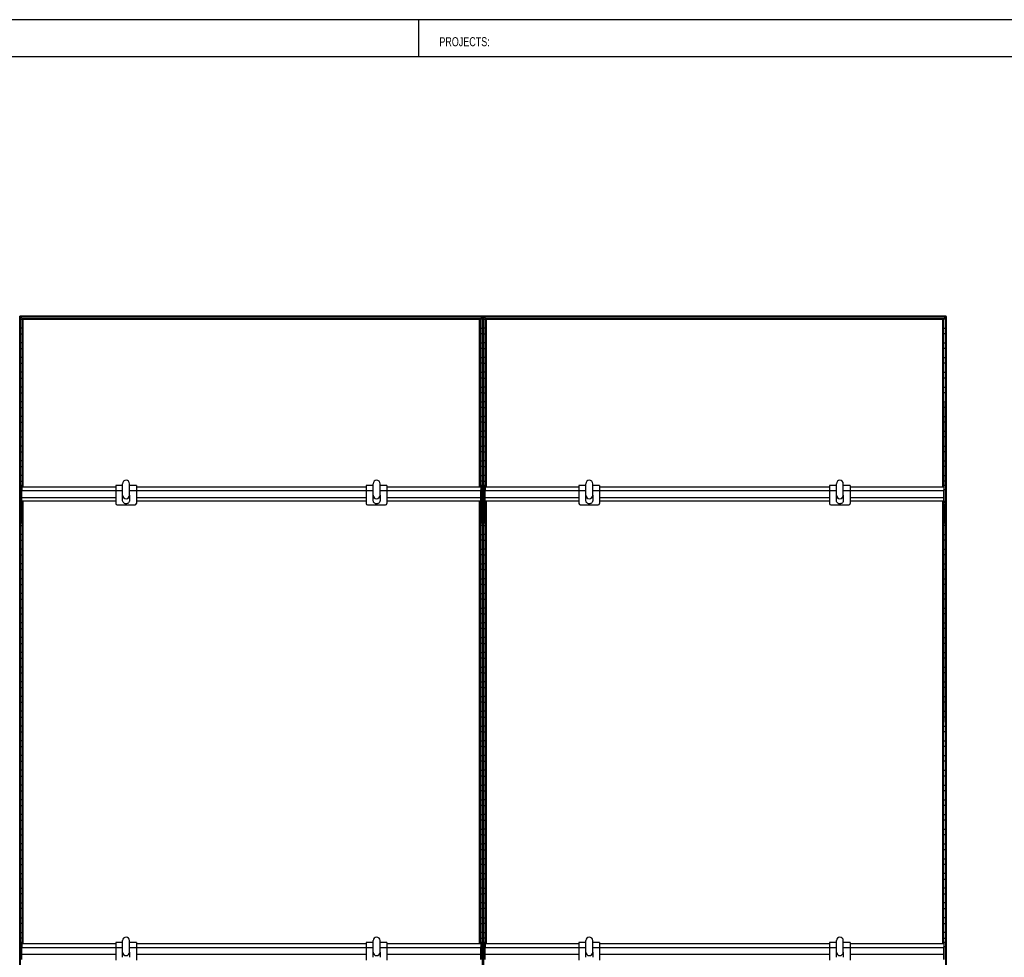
# Model space of a CAD drawing. Header units: millimetres. Extents: x 130 to 5859, y 139 to 4070.
# Tile 3 of 4: x 1668 to 3806, y 2034 to 4070. Entities that reach past the tile are written whole.
import ezdxf

# ---------------------------------------------------------------- set-up
doc = ezdxf.new("R2010")
doc.units = ezdxf.units.MM
doc.header["$LTSCALE"] = 20
doc.layers.add('1轮廓实线层', color=7, linetype='Continuous')
doc.styles.add('SLDTEXTSTYLE1', font='Arial Narrow', dxfattribs={"width": 0.87})

msp = doc.modelspace()

# ---------------------------------------------------------------- linework, layer by layer
at = {"color": 7, "linetype": 'Continuous', "lineweight": 25}
for p, q in [((5806.63, 4070), (130.48, 4070)), ((2534.93, 3990), (2534.93, 4070)), ((130.48, 3990), (5806.63, 3990))]:
    msp.add_line(p, q, dxfattribs=at)
at = {"layer": '1轮廓实线层'}
for p, q in [((2674.22, 3426.29), (1668.48, 3426.29)), ((2673.87, 3425.94), (1668.83, 3425.94)), ((1669.63, 3425.14), (1668.83, 3425.94)), ((1668.83, 1026.64), (1668.83, 3425.94)), ((1668.83, 3425.94), (1669.63, 3425.14)), ((2673.07, 3425.14), (1669.63, 3425.14)), ((1669.63, 3425.14), (1669.63, 1027.44)), ((2672.72, 3424.79), (1669.98, 3424.79)), ((1673.73, 3421.04), (1669.98, 3424.79)), ((1669.98, 1027.79), (1669.98, 3424.79)), ((1673.73, 3421.04), (1669.98, 3424.79)), ((2668.97, 3421.04), (1673.73, 3421.04)), ((1673.73, 3421.04), (1673.73, 3055.49)), ((1673.73, 3055.49), (1674.08, 3420.69)), ((2668.62, 3420.69), (1674.08, 3420.69)), ((1674.88, 3419.89), (1674.08, 3420.69)), ((1674.08, 3420.69), (1674.88, 3419.89)), ((2667.82, 3419.89), (2668.62, 3420.69)), ((2668.62, 3420.69), (2667.82, 3419.89)), ((2668.62, 3420.69), (2668.97, 3055.49)), ((2668.97, 3421.04), (2672.72, 3424.79)), ((2668.97, 3421.04), (2672.72, 3424.79)), ((2668.97, 3055.49), (2668.97, 3421.04)), ((2672.72, 3424.79), (2672.72, 1027.79)), ((2673.07, 3425.14), (2673.87, 3425.94)), ((2673.87, 3425.94), (2673.07, 3425.14)), ((2673.07, 1027.44), (2673.07, 3425.14)), ((2673.87, 3425.94), (2673.87, 1026.64)), ((3679.96, 3426.29), (2674.22, 3426.29)), ((2674.22, 3426.29), (2674.22, 1026.29)), ((2674.22, 1026.29), (2674.22, 3426.29)), ((3679.61, 3425.94), (2674.57, 3425.94)), ((2675.37, 3425.14), (2674.57, 3425.94)), ((2674.57, 1026.64), (2674.57, 3425.94)), ((2674.57, 3425.94), (2675.37, 3425.14)), ((3678.81, 3425.14), (2675.37, 3425.14)), ((2675.37, 3425.14), (2675.37, 1027.44)), ((3678.46, 3424.79), (2675.72, 3424.79)), ((2679.47, 3421.04), (2675.72, 3424.79)), ((2675.72, 1027.79), (2675.72, 3424.79)), ((2679.47, 3421.04), (2675.72, 3424.79)), ((3674.71, 3421.04), (2679.47, 3421.04)), ((2679.47, 3421.04), (2679.47, 3055.49)), ((2679.47, 3055.49), (2679.82, 3420.69)), ((3674.36, 3420.69), (2679.82, 3420.69)), ((2680.62, 3419.89), (2679.82, 3420.69)), ((2679.82, 3420.69), (2680.62, 3419.89)), ((3673.56, 3419.89), (3674.36, 3420.69)), ((3674.36, 3420.69), (3673.56, 3419.89)), ((3674.36, 3420.69), (3674.71, 3055.49)), ((3674.71, 3421.04), (3678.46, 3424.79)), ((3674.71, 3421.04), (3678.46, 3424.79)), ((3674.71, 3055.49), (3674.71, 3421.04)), ((3678.46, 3424.79), (3678.46, 1027.79)), ((3678.81, 3425.14), (3679.61, 3425.94)), ((3679.61, 3425.94), (3678.81, 3425.14)), ((3678.81, 1027.44), (3678.81, 3425.14)), ((3679.61, 3425.94), (3679.61, 1026.64)), ((3679.96, 1026.29), (3679.96, 3426.29)), ((1669.98, 3420.09), (1673.73, 3420.09)), ((1673.73, 3400.49), (1669.98, 3400.49)), ((2667.82, 3419.89), (1674.88, 3419.89)), ((1674.88, 3419.89), (1675.23, 3055.49)), ((2667.47, 3419.54), (1675.23, 3419.54)), ((1675.93, 3418.84), (1675.23, 3419.54)), ((1675.23, 3055.49), (1675.23, 3419.54)), ((1675.93, 3418.84), (1675.23, 3419.54)), ((1675.93, 3055.49), (1675.93, 3418.84)), ((2666.77, 3418.84), (1675.93, 3418.84)), ((2666.77, 3418.84), (2667.47, 3419.54)), ((2666.77, 3418.84), (2667.47, 3419.54)), ((2666.77, 3055.49), (2666.77, 3418.84)), ((2667.47, 3055.49), (2667.82, 3419.89)), ((2667.47, 3419.54), (2667.47, 3055.49)), ((2672.72, 3420.09), (2668.97, 3420.09)), ((2668.97, 3400.49), (2672.72, 3400.49)), ((2675.72, 3420.09), (2679.47, 3420.09)), ((2679.47, 3400.49), (2675.72, 3400.49)), ((3673.56, 3419.89), (2680.62, 3419.89)), ((2680.62, 3419.89), (2680.97, 3055.49)), ((3673.21, 3419.54), (2680.97, 3419.54)), ((2681.67, 3418.84), (2680.97, 3419.54)), ((2680.97, 3055.49), (2680.97, 3419.54)), ((2681.67, 3418.84), (2680.97, 3419.54)), ((3672.51, 3418.84), (2681.67, 3418.84)), ((2681.67, 3055.49), (2681.67, 3418.84)), ((3672.51, 3418.84), (3673.21, 3419.54)), ((3672.51, 3418.84), (3673.21, 3419.54)), ((3672.51, 3055.49), (3672.51, 3418.84)), ((3673.21, 3055.49), (3673.56, 3419.89)), ((3673.21, 3419.54), (3673.21, 3055.49)), ((3678.46, 3420.09), (3674.71, 3420.09)), ((3674.71, 3400.49), (3678.46, 3400.49)), ((1669.98, 3388.09), (1673.73, 3388.09)), ((2672.72, 3388.09), (2668.97, 3388.09)), ((2675.72, 3388.09), (2679.47, 3388.09)), ((3678.46, 3388.09), (3674.71, 3388.09)), ((1673.73, 3368.49), (1669.98, 3368.49)), ((1669.98, 3356.09), (1673.73, 3356.09)), ((2668.97, 3368.49), (2672.72, 3368.49)), ((2672.72, 3356.09), (2668.97, 3356.09)), ((2679.47, 3368.49), (2675.72, 3368.49)), ((2675.72, 3356.09), (2679.47, 3356.09)), ((3674.71, 3368.49), (3678.46, 3368.49)), ((3678.46, 3356.09), (3674.71, 3356.09)), ((1673.73, 3336.49), (1669.98, 3336.49)), ((2668.97, 3336.49), (2672.72, 3336.49)), ((2679.47, 3336.49), (2675.72, 3336.49)), ((3674.71, 3336.49), (3678.46, 3336.49)), ((1669.98, 3324.09), (1673.73, 3324.09)), ((2672.72, 3324.09), (2668.97, 3324.09)), ((2675.72, 3324.09), (2679.47, 3324.09)), ((3678.46, 3324.09), (3674.71, 3324.09)), ((1673.73, 3304.49), (1669.98, 3304.49)), ((1669.98, 3292.09), (1673.73, 3292.09)), ((2668.97, 3304.49), (2672.72, 3304.49)), ((2672.72, 3292.09), (2668.97, 3292.09)), ((2679.47, 3304.49), (2675.72, 3304.49)), ((2675.72, 3292.09), (2679.47, 3292.09)), ((3674.71, 3304.49), (3678.46, 3304.49)), ((3678.46, 3292.09), (3674.71, 3292.09)), ((1673.73, 3272.49), (1669.98, 3272.49)), ((2668.97, 3272.49), (2672.72, 3272.49)), ((2679.47, 3272.49), (2675.72, 3272.49)), ((3674.71, 3272.49), (3678.46, 3272.49)), ((1669.98, 3260.09), (1673.73, 3260.09)), ((2672.72, 3260.09), (2668.97, 3260.09)), ((2675.72, 3260.09), (2679.47, 3260.09)), ((3678.46, 3260.09), (3674.71, 3260.09)), ((1673.73, 3240.49), (1669.98, 3240.49)), ((1669.98, 3228.09), (1673.73, 3228.09)), ((2668.97, 3240.49), (2672.72, 3240.49)), ((2672.72, 3228.09), (2668.97, 3228.09)), ((2679.47, 3240.49), (2675.72, 3240.49)), ((2675.72, 3228.09), (2679.47, 3228.09)), ((3674.71, 3240.49), (3678.46, 3240.49)), ((3678.46, 3228.09), (3674.71, 3228.09)), ((1673.73, 3208.49), (1669.98, 3208.49)), ((2668.97, 3208.49), (2672.72, 3208.49)), ((2679.47, 3208.49), (2675.72, 3208.49)), ((3674.71, 3208.49), (3678.46, 3208.49)), ((1669.98, 3196.09), (1673.73, 3196.09)), ((2672.72, 3196.09), (2668.97, 3196.09)), ((2675.72, 3196.09), (2679.47, 3196.09)), ((3678.46, 3196.09), (3674.71, 3196.09)), ((1673.73, 3176.49), (1669.98, 3176.49)), ((1669.98, 3164.09), (1673.73, 3164.09)), ((2668.97, 3176.49), (2672.72, 3176.49)), ((2672.72, 3164.09), (2668.97, 3164.09)), ((2679.47, 3176.49), (2675.72, 3176.49)), ((2675.72, 3164.09), (2679.47, 3164.09)), ((3674.71, 3176.49), (3678.46, 3176.49)), ((3678.46, 3164.09), (3674.71, 3164.09)), ((1673.73, 3144.49), (1669.98, 3144.49)), ((2668.97, 3144.49), (2672.72, 3144.49)), ((2679.47, 3144.49), (2675.72, 3144.49)), ((3674.71, 3144.49), (3678.46, 3144.49)), ((1669.98, 3132.09), (1673.73, 3132.09)), ((2672.72, 3132.09), (2668.97, 3132.09)), ((2675.72, 3132.09), (2679.47, 3132.09)), ((3678.46, 3132.09), (3674.71, 3132.09)), ((1673.73, 3112.49), (1669.98, 3112.49)), ((1669.98, 3100.09), (1673.73, 3100.09)), ((2668.97, 3112.49), (2672.72, 3112.49)), ((2672.72, 3100.09), (2668.97, 3100.09)), ((2679.47, 3112.49), (2675.72, 3112.49)), ((2675.72, 3100.09), (2679.47, 3100.09)), ((3674.71, 3112.49), (3678.46, 3112.49)), ((3678.46, 3100.09), (3674.71, 3100.09)), ((1673.73, 3080.49), (1669.98, 3080.49)), ((2668.97, 3080.49), (2672.72, 3080.49)), ((2679.47, 3080.49), (2675.72, 3080.49)), ((3674.71, 3080.49), (3678.46, 3080.49)), ((1669.98, 3068.09), (1673.73, 3068.09)), ((1673.35, 3058.49), (1670.35, 3058.49)), ((1670.35, 3058.49), (1670.35, 3049.49)), ((1673.35, 3058.49), (1673.35, 3049.49)), ((1891.85, 3058.64), (1876.85, 3058.64)), ((1876.85, 3058.64), (1876.85, 3047.99)), ((1891.85, 3037.65), (1891.85, 3062.63)), ((1906.85, 3037.65), (1906.85, 3062.63)), ((1921.85, 3058.64), (1906.85, 3058.64)), ((1921.85, 3058.64), (1921.85, 3047.99)), ((2435.85, 3058.64), (2420.85, 3058.64)), ((2420.85, 3058.64), (2420.85, 3047.99)), ((2435.85, 3037.65), (2435.85, 3062.63)), ((2450.85, 3037.65), (2450.85, 3062.63)), ((2465.85, 3058.64), (2450.85, 3058.64)), ((2465.85, 3058.64), (2465.85, 3047.99)), ((2672.72, 3068.09), (2668.97, 3068.09)), ((2672.35, 3058.49), (2669.35, 3058.49)), ((2669.35, 3058.49), (2669.35, 3049.49)), ((2672.35, 3058.49), (2672.35, 3049.49)), ((2675.72, 3068.09), (2679.47, 3068.09)), ((2679.09, 3058.49), (2676.09, 3058.49)), ((2676.09, 3058.49), (2676.09, 3049.49)), ((2679.09, 3058.49), (2679.09, 3049.49)), ((2897.59, 3058.64), (2882.59, 3058.64)), ((2882.59, 3058.64), (2882.59, 3047.99)), ((2897.59, 3037.65), (2897.59, 3062.63)), ((2912.59, 3037.65), (2912.59, 3062.63)), ((2927.59, 3058.64), (2912.59, 3058.64)), ((2927.59, 3058.64), (2927.59, 3047.99)), ((3441.59, 3058.64), (3426.59, 3058.64)), ((3426.59, 3058.64), (3426.59, 3047.99)), ((3441.59, 3037.65), (3441.59, 3062.63)), ((3456.59, 3037.65), (3456.59, 3062.63)), ((3471.59, 3058.64), (3456.59, 3058.64)), ((3471.59, 3058.64), (3471.59, 3047.99)), ((3678.46, 3068.09), (3674.71, 3068.09)), ((3678.09, 3058.49), (3675.09, 3058.49)), ((3675.09, 3058.49), (3675.09, 3049.49)), ((3678.09, 3058.49), (3678.09, 3049.49)), ((1670.35, 3048.49), (1669.98, 3048.49)), ((1669.98, 3036.09), (1670.35, 3036.09)), ((1673.35, 3049.49), (1670.35, 3049.49)), ((1670.35, 3021.58), (1670.35, 3049.49)), ((1673.35, 3021.58), (1673.35, 3049.49)), ((1673.35, 3047.99), (1876.85, 3047.99)), ((1876.85, 3055.49), (1673.73, 3055.49)), ((1876.85, 3047.99), (1876.85, 3019.99)), ((1876.85, 3047.99), (1891.85, 3047.99)), ((1891.85, 3037.58), (1891.85, 3037.65)), ((1891.85, 3026.49), (1891.85, 3037.58)), ((1906.85, 3047.99), (1921.85, 3047.99)), ((1906.85, 3037.65), (1906.85, 3037.58)), ((1906.85, 3037.58), (1906.85, 3026.49)), ((2420.85, 3055.49), (1921.85, 3055.49)), ((1921.85, 3047.99), (1921.85, 3019.99)), ((1921.85, 3047.99), (2420.85, 3047.99)), ((2420.85, 3047.99), (2420.85, 3019.99)), ((2420.85, 3047.99), (2435.85, 3047.99)), ((2435.85, 3037.58), (2435.85, 3037.65)), ((2435.85, 3026.49), (2435.85, 3037.58)), ((2450.85, 3047.99), (2465.85, 3047.99)), ((2450.85, 3037.65), (2450.85, 3037.58)), ((2450.85, 3037.58), (2450.85, 3026.49)), ((2668.97, 3055.49), (2465.85, 3055.49)), ((2465.85, 3047.99), (2465.85, 3019.99)), ((2465.85, 3047.99), (2669.35, 3047.99)), ((2672.35, 3049.49), (2669.35, 3049.49)), ((2669.35, 3021.58), (2669.35, 3049.49)), ((2672.35, 3021.58), (2672.35, 3049.49)), ((2672.35, 3048.49), (2672.72, 3048.49)), ((2672.72, 3036.09), (2672.35, 3036.09)), ((2676.09, 3048.49), (2675.72, 3048.49)), ((2675.72, 3036.09), (2676.09, 3036.09)), ((2679.09, 3049.49), (2676.09, 3049.49)), ((2676.09, 3021.58), (2676.09, 3049.49)), ((2679.09, 3021.58), (2679.09, 3049.49)), ((2679.09, 3047.99), (2882.59, 3047.99)), ((2882.59, 3055.49), (2679.47, 3055.49)), ((2882.59, 3047.99), (2882.59, 3019.99)), ((2882.59, 3047.99), (2897.59, 3047.99)), ((2897.59, 3037.58), (2897.59, 3037.65)), ((2897.59, 3026.49), (2897.59, 3037.58)), ((2912.59, 3047.99), (2927.59, 3047.99)), ((2912.59, 3037.65), (2912.59, 3037.58)), ((2912.59, 3037.58), (2912.59, 3026.49)), ((3426.59, 3055.49), (2927.59, 3055.49)), ((2927.59, 3047.99), (2927.59, 3019.99)), ((2927.59, 3047.99), (3426.59, 3047.99)), ((3426.59, 3047.99), (3426.59, 3019.99)), ((3426.59, 3047.99), (3441.59, 3047.99)), ((3441.59, 3037.58), (3441.59, 3037.65)), ((3441.59, 3026.49), (3441.59, 3037.58)), ((3456.59, 3047.99), (3471.59, 3047.99)), ((3456.59, 3037.65), (3456.59, 3037.58)), ((3456.59, 3037.58), (3456.59, 3026.49)), ((3674.71, 3055.49), (3471.59, 3055.49)), ((3471.59, 3047.99), (3471.59, 3019.99)), ((3471.59, 3047.99), (3675.09, 3047.99)), ((3678.09, 3049.49), (3675.09, 3049.49)), ((3675.09, 3021.58), (3675.09, 3049.49)), ((3678.09, 3021.58), (3678.09, 3049.49)), ((3678.09, 3048.49), (3678.46, 3048.49)), ((3678.46, 3036.09), (3678.09, 3036.09)), ((1670.35, 3016.49), (1669.98, 3016.49)), ((1673.35, 3021.58), (1670.35, 3021.58)), ((1670.35, 3021.58), (1670.35, 3017.78)), ((1673.35, 3017.78), (1670.35, 3017.78)), ((1670.35, 2979.98), (1670.35, 3017.78)), ((1673.35, 3032.99), (1876.85, 3032.99)), ((1673.35, 3025.49), (1876.85, 3025.49)), ((1673.35, 3021.58), (1673.35, 3017.78)), ((1673.35, 2979.98), (1673.35, 3017.78)), ((1673.73, 3016.49), (1673.35, 3016.49)), ((1674.08, 3025.49), (1673.73, 2063.49)), ((1673.73, 2063.49), (1674.08, 3025.49)), ((1674.88, 2063.49), (1675.23, 3025.49)), ((1675.23, 3025.49), (1674.88, 2063.49)), ((1675.93, 2063.49), (1675.93, 3025.49)), ((1879.85, 3016.99), (1918.85, 3016.99)), ((1921.85, 3032.99), (2420.85, 3032.99)), ((1921.85, 3025.49), (2420.85, 3025.49)), ((2423.85, 3016.99), (2462.85, 3016.99)), ((2465.85, 3032.99), (2669.35, 3032.99)), ((2465.85, 3025.49), (2668.97, 3025.49)), ((2666.77, 2063.49), (2666.77, 3025.49)), ((2667.82, 3025.49), (2667.47, 2063.49)), ((2667.47, 2063.49), (2667.82, 3025.49)), ((2668.62, 2063.49), (2668.97, 3025.49)), ((2668.97, 3025.49), (2668.62, 2063.49)), ((2668.97, 3016.49), (2669.35, 3016.49)), ((2672.35, 3021.58), (2669.35, 3021.58)), ((2669.35, 3021.58), (2669.35, 3017.78)), ((2672.35, 3017.78), (2669.35, 3017.78)), ((2669.35, 2979.98), (2669.35, 3017.78)), ((2672.35, 3021.58), (2672.35, 3017.78)), ((2672.35, 2979.98), (2672.35, 3017.78)), ((2672.35, 3016.49), (2672.72, 3016.49)), ((2676.09, 3016.49), (2675.72, 3016.49)), ((2679.09, 3021.58), (2676.09, 3021.58)), ((2676.09, 3021.58), (2676.09, 3017.78)), ((2679.09, 3017.78), (2676.09, 3017.78)), ((2676.09, 2979.98), (2676.09, 3017.78)), ((2679.09, 3032.99), (2882.59, 3032.99)), ((2679.09, 3025.49), (2882.59, 3025.49)), ((2679.09, 3021.58), (2679.09, 3017.78)), ((2679.09, 2979.98), (2679.09, 3017.78)), ((2679.47, 3016.49), (2679.09, 3016.49)), ((2679.82, 3025.49), (2679.47, 2063.49)), ((2679.47, 2063.49), (2679.82, 3025.49)), ((2680.62, 2063.49), (2680.97, 3025.49)), ((2680.97, 3025.49), (2680.62, 2063.49)), ((2681.67, 2063.49), (2681.67, 3025.49)), ((2885.59, 3016.99), (2924.59, 3016.99)), ((2927.59, 3032.99), (3426.59, 3032.99)), ((2927.59, 3025.49), (3426.59, 3025.49)), ((3429.59, 3016.99), (3468.59, 3016.99)), ((3471.59, 3032.99), (3675.09, 3032.99)), ((3471.59, 3025.49), (3674.71, 3025.49)), ((3672.51, 2063.49), (3672.51, 3025.49)), ((3673.56, 3025.49), (3673.21, 2063.49)), ((3673.21, 2063.49), (3673.56, 3025.49)), ((3674.36, 2063.49), (3674.71, 3025.49)), ((3674.71, 3025.49), (3674.36, 2063.49)), ((3674.71, 3016.49), (3675.09, 3016.49)), ((3678.09, 3021.58), (3675.09, 3021.58)), ((3675.09, 3021.58), (3675.09, 3017.78)), ((3678.09, 3017.78), (3675.09, 3017.78)), ((3675.09, 2979.98), (3675.09, 3017.78)), ((3678.09, 3021.58), (3678.09, 3017.78)), ((3678.09, 2979.98), (3678.09, 3017.78)), ((3678.09, 3016.49), (3678.46, 3016.49)), ((1669.98, 3004.09), (1670.35, 3004.09)), ((1673.35, 3004.09), (1673.73, 3004.09)), ((2669.35, 3004.09), (2668.97, 3004.09)), ((2672.72, 3004.09), (2672.35, 3004.09)), ((2675.72, 3004.09), (2676.09, 3004.09)), ((2679.09, 3004.09), (2679.47, 3004.09)), ((3675.09, 3004.09), (3674.71, 3004.09)), ((3678.46, 3004.09), (3678.09, 3004.09)), ((1670.35, 2984.49), (1669.98, 2984.49)), ((1669.98, 2972.09), (1673.73, 2972.09)), ((1673.35, 2979.98), (1670.35, 2979.98)), ((1670.35, 2979.98), (1670.35, 2977.09)), ((1673.35, 2977.09), (1670.35, 2977.09)), ((1673.73, 2984.49), (1673.35, 2984.49)), ((1673.35, 2979.98), (1673.35, 2977.09)), ((2668.97, 2984.49), (2669.35, 2984.49)), ((2672.72, 2972.09), (2668.97, 2972.09)), ((2672.35, 2979.98), (2669.35, 2979.98)), ((2669.35, 2979.98), (2669.35, 2977.09)), ((2672.35, 2977.09), (2669.35, 2977.09)), ((2672.35, 2984.49), (2672.72, 2984.49)), ((2672.35, 2979.98), (2672.35, 2977.09)), ((2676.09, 2984.49), (2675.72, 2984.49)), ((2675.72, 2972.09), (2679.47, 2972.09)), ((2679.09, 2979.98), (2676.09, 2979.98)), ((2676.09, 2979.98), (2676.09, 2977.09)), ((2679.09, 2977.09), (2676.09, 2977.09)), ((2679.47, 2984.49), (2679.09, 2984.49)), ((2679.09, 2979.98), (2679.09, 2977.09)), ((3674.71, 2984.49), (3675.09, 2984.49)), ((3678.46, 2972.09), (3674.71, 2972.09)), ((3678.09, 2979.98), (3675.09, 2979.98)), ((3675.09, 2979.98), (3675.09, 2977.09)), ((3678.09, 2977.09), (3675.09, 2977.09)), ((3678.09, 2984.49), (3678.46, 2984.49)), ((3678.09, 2979.98), (3678.09, 2977.09)), ((1673.73, 2952.49), (1669.98, 2952.49)), ((2668.97, 2952.49), (2672.72, 2952.49)), ((2679.47, 2952.49), (2675.72, 2952.49)), ((3674.71, 2952.49), (3678.46, 2952.49)), ((1669.98, 2940.09), (1673.73, 2940.09)), ((2672.72, 2940.09), (2668.97, 2940.09)), ((2675.72, 2940.09), (2679.47, 2940.09)), ((3678.46, 2940.09), (3674.71, 2940.09)), ((1673.73, 2920.49), (1669.98, 2920.49)), ((1669.98, 2908.09), (1673.73, 2908.09)), ((2668.97, 2920.49), (2672.72, 2920.49)), ((2672.72, 2908.09), (2668.97, 2908.09)), ((2679.47, 2920.49), (2675.72, 2920.49)), ((2675.72, 2908.09), (2679.47, 2908.09)), ((3674.71, 2920.49), (3678.46, 2920.49)), ((3678.46, 2908.09), (3674.71, 2908.09)), ((1673.73, 2888.49), (1669.98, 2888.49)), ((2668.97, 2888.49), (2672.72, 2888.49)), ((2679.47, 2888.49), (2675.72, 2888.49)), ((3674.71, 2888.49), (3678.46, 2888.49)), ((1669.98, 2876.09), (1673.73, 2876.09)), ((2672.72, 2876.09), (2668.97, 2876.09)), ((2675.72, 2876.09), (2679.47, 2876.09)), ((3678.46, 2876.09), (3674.71, 2876.09)), ((1673.73, 2856.49), (1669.98, 2856.49)), ((1669.98, 2844.09), (1673.73, 2844.09)), ((2668.97, 2856.49), (2672.72, 2856.49)), ((2672.72, 2844.09), (2668.97, 2844.09)), ((2679.47, 2856.49), (2675.72, 2856.49)), ((2675.72, 2844.09), (2679.47, 2844.09)), ((3674.71, 2856.49), (3678.46, 2856.49)), ((3678.46, 2844.09), (3674.71, 2844.09)), ((1673.73, 2824.49), (1669.98, 2824.49)), ((2668.97, 2824.49), (2672.72, 2824.49)), ((2679.47, 2824.49), (2675.72, 2824.49)), ((3674.71, 2824.49), (3678.46, 2824.49)), ((1669.98, 2812.09), (1673.73, 2812.09)), ((2672.72, 2812.09), (2668.97, 2812.09)), ((2675.72, 2812.09), (2679.47, 2812.09)), ((3678.46, 2812.09), (3674.71, 2812.09)), ((1673.73, 2792.49), (1669.98, 2792.49)), ((1669.98, 2780.09), (1673.73, 2780.09)), ((2668.97, 2792.49), (2672.72, 2792.49)), ((2672.72, 2780.09), (2668.97, 2780.09)), ((2679.47, 2792.49), (2675.72, 2792.49)), ((2675.72, 2780.09), (2679.47, 2780.09)), ((3674.71, 2792.49), (3678.46, 2792.49)), ((3678.46, 2780.09), (3674.71, 2780.09)), ((1673.73, 2760.49), (1669.98, 2760.49)), ((2668.97, 2760.49), (2672.72, 2760.49)), ((2679.47, 2760.49), (2675.72, 2760.49)), ((3674.71, 2760.49), (3678.46, 2760.49)), ((1669.98, 2748.09), (1673.73, 2748.09)), ((2672.72, 2748.09), (2668.97, 2748.09)), ((2675.72, 2748.09), (2679.47, 2748.09)), ((3678.46, 2748.09), (3674.71, 2748.09)), ((1673.73, 2728.49), (1669.98, 2728.49)), ((1669.98, 2716.09), (1673.73, 2716.09)), ((2668.97, 2728.49), (2672.72, 2728.49)), ((2672.72, 2716.09), (2668.97, 2716.09)), ((2679.47, 2728.49), (2675.72, 2728.49)), ((2675.72, 2716.09), (2679.47, 2716.09)), ((3674.71, 2728.49), (3678.46, 2728.49)), ((3678.46, 2716.09), (3674.71, 2716.09)), ((1673.73, 2696.49), (1669.98, 2696.49)), ((2668.97, 2696.49), (2672.72, 2696.49)), ((2679.47, 2696.49), (2675.72, 2696.49)), ((3674.71, 2696.49), (3678.46, 2696.49)), ((1669.98, 2684.09), (1673.73, 2684.09)), ((2672.72, 2684.09), (2668.97, 2684.09)), ((2675.72, 2684.09), (2679.47, 2684.09)), ((3678.46, 2684.09), (3674.71, 2684.09)), ((1673.73, 2664.49), (1669.98, 2664.49)), ((1669.98, 2652.09), (1673.73, 2652.09)), ((2668.97, 2664.49), (2672.72, 2664.49)), ((2672.72, 2652.09), (2668.97, 2652.09)), ((2679.47, 2664.49), (2675.72, 2664.49)), ((2675.72, 2652.09), (2679.47, 2652.09)), ((3674.71, 2664.49), (3678.46, 2664.49)), ((3678.46, 2652.09), (3674.71, 2652.09)), ((1673.73, 2632.49), (1669.98, 2632.49)), ((2668.97, 2632.49), (2672.72, 2632.49)), ((2679.47, 2632.49), (2675.72, 2632.49)), ((3674.71, 2632.49), (3678.46, 2632.49)), ((1669.98, 2620.09), (1673.73, 2620.09)), ((2672.72, 2620.09), (2668.97, 2620.09)), ((2675.72, 2620.09), (2679.47, 2620.09)), ((3678.46, 2620.09), (3674.71, 2620.09)), ((1673.73, 2600.49), (1669.98, 2600.49)), ((1669.98, 2588.09), (1673.73, 2588.09)), ((2668.97, 2600.49), (2672.72, 2600.49)), ((2672.72, 2588.09), (2668.97, 2588.09)), ((2679.47, 2600.49), (2675.72, 2600.49)), ((2675.72, 2588.09), (2679.47, 2588.09)), ((3674.71, 2600.49), (3678.46, 2600.49)), ((3678.46, 2588.09), (3674.71, 2588.09)), ((1673.73, 2568.49), (1669.98, 2568.49)), ((2668.97, 2568.49), (2672.72, 2568.49)), ((2679.47, 2568.49), (2675.72, 2568.49)), ((3674.71, 2568.49), (3678.46, 2568.49)), ((1669.98, 2556.09), (1673.73, 2556.09)), ((2672.72, 2556.09), (2668.97, 2556.09)), ((2675.72, 2556.09), (2679.47, 2556.09)), ((3678.46, 2556.09), (3674.71, 2556.09)), ((1673.73, 2536.49), (1669.98, 2536.49)), ((1669.98, 2524.09), (1673.73, 2524.09)), ((2668.97, 2536.49), (2672.72, 2536.49)), ((2672.72, 2524.09), (2668.97, 2524.09)), ((2679.47, 2536.49), (2675.72, 2536.49)), ((2675.72, 2524.09), (2679.47, 2524.09)), ((3674.71, 2536.49), (3678.46, 2536.49)), ((3678.46, 2524.09), (3674.71, 2524.09)), ((1673.73, 2504.49), (1669.98, 2504.49)), ((2668.97, 2504.49), (2672.72, 2504.49)), ((2679.47, 2504.49), (2675.72, 2504.49)), ((3674.71, 2504.49), (3678.46, 2504.49)), ((1669.98, 2492.09), (1673.73, 2492.09)), ((2672.72, 2492.09), (2668.97, 2492.09)), ((2675.72, 2492.09), (2679.47, 2492.09)), ((3678.46, 2492.09), (3674.71, 2492.09)), ((1673.73, 2472.49), (1669.98, 2472.49)), ((1669.98, 2460.09), (1673.73, 2460.09)), ((2668.97, 2472.49), (2672.72, 2472.49)), ((2672.72, 2460.09), (2668.97, 2460.09)), ((2679.47, 2472.49), (2675.72, 2472.49)), ((2675.72, 2460.09), (2679.47, 2460.09)), ((3674.71, 2472.49), (3678.46, 2472.49)), ((3678.46, 2460.09), (3674.71, 2460.09)), ((1673.73, 2440.49), (1669.98, 2440.49)), ((2668.97, 2440.49), (2672.72, 2440.49)), ((2679.47, 2440.49), (2675.72, 2440.49)), ((3674.71, 2440.49), (3678.46, 2440.49)), ((1669.98, 2428.09), (1673.73, 2428.09)), ((2672.72, 2428.09), (2668.97, 2428.09)), ((2675.72, 2428.09), (2679.47, 2428.09)), ((3678.46, 2428.09), (3674.71, 2428.09)), ((1673.73, 2408.49), (1669.98, 2408.49)), ((1669.98, 2396.09), (1673.73, 2396.09)), ((2668.97, 2408.49), (2672.72, 2408.49)), ((2672.72, 2396.09), (2668.97, 2396.09)), ((2679.47, 2408.49), (2675.72, 2408.49)), ((2675.72, 2396.09), (2679.47, 2396.09)), ((3674.71, 2408.49), (3678.46, 2408.49)), ((3678.46, 2396.09), (3674.71, 2396.09)), ((1673.73, 2376.49), (1669.98, 2376.49)), ((2668.97, 2376.49), (2672.72, 2376.49)), ((2679.47, 2376.49), (2675.72, 2376.49)), ((3674.71, 2376.49), (3678.46, 2376.49)), ((1669.98, 2364.09), (1673.73, 2364.09)), ((2672.72, 2364.09), (2668.97, 2364.09)), ((2675.72, 2364.09), (2679.47, 2364.09)), ((3678.46, 2364.09), (3674.71, 2364.09)), ((1673.73, 2344.49), (1669.98, 2344.49)), ((1669.98, 2332.09), (1673.73, 2332.09)), ((2668.97, 2344.49), (2672.72, 2344.49)), ((2672.72, 2332.09), (2668.97, 2332.09)), ((2679.47, 2344.49), (2675.72, 2344.49)), ((2675.72, 2332.09), (2679.47, 2332.09)), ((3674.71, 2344.49), (3678.46, 2344.49)), ((3678.46, 2332.09), (3674.71, 2332.09)), ((1673.73, 2312.49), (1669.98, 2312.49)), ((2668.97, 2312.49), (2672.72, 2312.49)), ((2679.47, 2312.49), (2675.72, 2312.49)), ((3674.71, 2312.49), (3678.46, 2312.49)), ((1669.98, 2300.09), (1673.73, 2300.09)), ((2672.72, 2300.09), (2668.97, 2300.09)), ((2675.72, 2300.09), (2679.47, 2300.09)), ((3678.46, 2300.09), (3674.71, 2300.09)), ((1673.73, 2280.49), (1669.98, 2280.49)), ((1669.98, 2268.09), (1673.73, 2268.09)), ((2668.97, 2280.49), (2672.72, 2280.49)), ((2672.72, 2268.09), (2668.97, 2268.09)), ((2679.47, 2280.49), (2675.72, 2280.49)), ((2675.72, 2268.09), (2679.47, 2268.09)), ((3674.71, 2280.49), (3678.46, 2280.49)), ((3678.46, 2268.09), (3674.71, 2268.09)), ((1673.73, 2248.49), (1669.98, 2248.49)), ((2668.97, 2248.49), (2672.72, 2248.49)), ((2679.47, 2248.49), (2675.72, 2248.49)), ((3674.71, 2248.49), (3678.46, 2248.49)), ((1669.98, 2236.09), (1673.73, 2236.09)), ((2672.72, 2236.09), (2668.97, 2236.09)), ((2675.72, 2236.09), (2679.47, 2236.09)), ((3678.46, 2236.09), (3674.71, 2236.09)), ((1669.98, 2216.49), (1673.73, 2216.49)), ((1673.73, 2204.09), (1669.98, 2204.09)), ((2672.72, 2216.49), (2668.97, 2216.49)), ((2668.97, 2204.09), (2672.72, 2204.09)), ((2675.72, 2216.49), (2679.47, 2216.49)), ((2679.47, 2204.09), (2675.72, 2204.09)), ((3678.46, 2216.49), (3674.71, 2216.49)), ((3674.71, 2204.09), (3678.46, 2204.09)), ((1669.98, 2184.49), (1673.73, 2184.49)), ((2672.72, 2184.49), (2668.97, 2184.49)), ((2675.72, 2184.49), (2679.47, 2184.49)), ((3678.46, 2184.49), (3674.71, 2184.49)), ((1673.73, 2172.09), (1669.98, 2172.09)), ((2668.97, 2172.09), (2672.72, 2172.09)), ((2679.47, 2172.09), (2675.72, 2172.09)), ((3674.71, 2172.09), (3678.46, 2172.09)), ((1669.98, 2152.49), (1673.73, 2152.49)), ((1673.73, 2140.09), (1669.98, 2140.09)), ((2672.72, 2152.49), (2668.97, 2152.49)), ((2668.97, 2140.09), (2672.72, 2140.09)), ((2675.72, 2152.49), (2679.47, 2152.49)), ((2679.47, 2140.09), (2675.72, 2140.09)), ((3678.46, 2152.49), (3674.71, 2152.49)), ((3674.71, 2140.09), (3678.46, 2140.09)), ((1669.98, 2120.49), (1673.73, 2120.49)), ((2672.72, 2120.49), (2668.97, 2120.49)), ((2675.72, 2120.49), (2679.47, 2120.49)), ((3678.46, 2120.49), (3674.71, 2120.49)), ((1673.73, 2108.09), (1669.98, 2108.09)), ((2668.97, 2108.09), (2672.72, 2108.09)), ((2679.47, 2108.09), (2675.72, 2108.09)), ((3674.71, 2108.09), (3678.46, 2108.09)), ((1669.98, 2088.49), (1673.73, 2088.49)), ((1673.73, 2076.09), (1669.98, 2076.09)), ((2672.72, 2088.49), (2668.97, 2088.49)), ((2668.97, 2076.09), (2672.72, 2076.09)), ((2675.72, 2088.49), (2679.47, 2088.49)), ((2679.47, 2076.09), (2675.72, 2076.09)), ((3678.46, 2088.49), (3674.71, 2088.49)), ((3674.71, 2076.09), (3678.46, 2076.09)), ((1669.98, 2056.49), (1670.35, 2056.49)), ((1673.35, 2066.49), (1670.35, 2066.49)), ((1670.35, 2066.49), (1670.35, 2057.49)), ((1673.35, 2057.49), (1670.35, 2057.49)), ((1670.35, 2029.58), (1670.35, 2057.49)), ((1673.35, 2066.49), (1673.35, 2057.49)), ((1673.35, 2029.58), (1673.35, 2057.49)), ((1673.35, 2055.99), (1876.85, 2055.99)), ((1876.85, 2063.49), (1673.73, 2063.49)), ((1891.85, 2066.64), (1876.85, 2066.64)), ((1876.85, 2066.64), (1876.85, 2055.99)), ((1876.85, 2055.99), (1876.85, 2027.99)), ((1876.85, 2055.99), (1891.85, 2055.99)), ((1891.85, 2045.65), (1891.85, 2070.63)), ((1906.85, 2045.65), (1906.85, 2070.63)), ((1921.85, 2066.64), (1906.85, 2066.64)), ((1906.85, 2055.99), (1921.85, 2055.99)), ((1921.85, 2066.64), (1921.85, 2055.99)), ((2420.85, 2063.49), (1921.85, 2063.49)), ((1921.85, 2055.99), (1921.85, 2027.99)), ((1921.85, 2055.99), (2420.85, 2055.99)), ((2435.85, 2066.64), (2420.85, 2066.64)), ((2420.85, 2066.64), (2420.85, 2055.99)), ((2420.85, 2055.99), (2420.85, 2027.99)), ((2420.85, 2055.99), (2435.85, 2055.99)), ((2435.85, 2045.65), (2435.85, 2070.63)), ((2450.85, 2045.65), (2450.85, 2070.63)), ((2465.85, 2066.64), (2450.85, 2066.64)), ((2450.85, 2055.99), (2465.85, 2055.99)), ((2465.85, 2066.64), (2465.85, 2055.99)), ((2669.35, 2063.49), (2465.85, 2063.49)), ((2465.85, 2055.99), (2465.85, 2027.99)), ((2465.85, 2055.99), (2669.35, 2055.99)), ((2672.35, 2066.49), (2669.35, 2066.49)), ((2669.35, 2066.49), (2669.35, 2057.49)), ((2672.35, 2057.49), (2669.35, 2057.49)), ((2669.35, 2029.58), (2669.35, 2057.49)), ((2672.35, 2066.49), (2672.35, 2057.49)), ((2672.35, 2029.58), (2672.35, 2057.49)), ((2672.72, 2056.49), (2672.35, 2056.49)), ((2675.72, 2056.49), (2676.09, 2056.49)), ((2679.09, 2066.49), (2676.09, 2066.49)), ((2676.09, 2066.49), (2676.09, 2057.49)), ((2679.09, 2057.49), (2676.09, 2057.49)), ((2676.09, 2029.58), (2676.09, 2057.49)), ((2679.09, 2066.49), (2679.09, 2057.49)), ((2679.09, 2029.58), (2679.09, 2057.49)), ((2679.09, 2055.99), (2882.59, 2055.99)), ((2882.59, 2063.49), (2679.47, 2063.49)), ((2897.59, 2066.64), (2882.59, 2066.64)), ((2882.59, 2066.64), (2882.59, 2055.99)), ((2882.59, 2055.99), (2882.59, 2027.99)), ((2882.59, 2055.99), (2897.59, 2055.99)), ((2897.59, 2045.65), (2897.59, 2070.63)), ((2912.59, 2045.65), (2912.59, 2070.63)), ((2927.59, 2066.64), (2912.59, 2066.64)), ((2912.59, 2055.99), (2927.59, 2055.99)), ((2927.59, 2066.64), (2927.59, 2055.99)), ((3426.59, 2063.49), (2927.59, 2063.49)), ((2927.59, 2055.99), (2927.59, 2027.99)), ((2927.59, 2055.99), (3426.59, 2055.99)), ((3441.59, 2066.64), (3426.59, 2066.64)), ((3426.59, 2066.64), (3426.59, 2055.99)), ((3426.59, 2055.99), (3426.59, 2027.99)), ((3426.59, 2055.99), (3441.59, 2055.99)), ((3441.59, 2045.65), (3441.59, 2070.63)), ((3456.59, 2045.65), (3456.59, 2070.63)), ((3471.59, 2066.64), (3456.59, 2066.64)), ((3456.59, 2055.99), (3471.59, 2055.99)), ((3471.59, 2066.64), (3471.59, 2055.99)), ((3675.09, 2063.49), (3471.59, 2063.49)), ((3471.59, 2055.99), (3471.59, 2027.99)), ((3471.59, 2055.99), (3675.09, 2055.99)), ((3678.09, 2066.49), (3675.09, 2066.49)), ((3675.09, 2066.49), (3675.09, 2057.49)), ((3678.09, 2057.49), (3675.09, 2057.49)), ((3675.09, 2029.58), (3675.09, 2057.49)), ((3678.09, 2066.49), (3678.09, 2057.49)), ((3678.09, 2029.58), (3678.09, 2057.49)), ((3678.46, 2056.49), (3678.09, 2056.49)), ((1670.35, 2044.09), (1669.98, 2044.09)), ((1673.35, 2040.99), (1876.85, 2040.99)), ((1891.85, 2045.58), (1891.85, 2045.65)), ((1891.85, 2034.49), (1891.85, 2045.58)), ((1906.85, 2045.65), (1906.85, 2045.58)), ((1906.85, 2045.58), (1906.85, 2034.49)), ((1921.85, 2040.99), (2420.85, 2040.99)), ((2435.85, 2045.58), (2435.85, 2045.65)), ((2435.85, 2034.49), (2435.85, 2045.58)), ((2450.85, 2045.65), (2450.85, 2045.58)), ((2450.85, 2045.58), (2450.85, 2034.49)), ((2465.85, 2040.99), (2669.35, 2040.99)), ((2672.35, 2044.09), (2672.72, 2044.09)), ((2676.09, 2044.09), (2675.72, 2044.09)), ((2679.09, 2040.99), (2882.59, 2040.99)), ((2897.59, 2045.58), (2897.59, 2045.65)), ((2897.59, 2034.49), (2897.59, 2045.58)), ((2912.59, 2045.65), (2912.59, 2045.58)), ((2912.59, 2045.58), (2912.59, 2034.49)), ((2927.59, 2040.99), (3426.59, 2040.99)), ((3441.59, 2045.58), (3441.59, 2045.65)), ((3441.59, 2034.49), (3441.59, 2045.58)), ((3456.59, 2045.65), (3456.59, 2045.58)), ((3456.59, 2045.58), (3456.59, 2034.49)), ((3471.59, 2040.99), (3675.09, 2040.99)), ((3678.09, 2044.09), (3678.46, 2044.09))]:
    msp.add_line(p, q, dxfattribs=at)
for centre, radius, start, end in [((1899.35, 3062.63), 7.5, 0.02615, 179.97385), ((2443.35, 3062.63), 7.5, 0.02615, 179.97385), ((2905.09, 3062.63), 7.5, 0.02615, 179.97385), ((3449.09, 3062.63), 7.5, 0.02615, 179.97385), ((1899.35, 3037.65), 7.5, 180.02615, 359.97385), ((1899.35, 3037.58), 7.5, 180.02615, 359.97385), ((1899.35, 3037.58), 7.5, 180.02615, 359.97385), ((2443.35, 3037.65), 7.5, 180.02615, 359.97385), ((2443.35, 3037.58), 7.5, 180.02615, 359.97385), ((2443.35, 3037.58), 7.5, 180.02615, 359.97385), ((2905.09, 3037.65), 7.5, 180.02615, 359.97385), ((2905.09, 3037.58), 7.5, 180.02615, 359.97385), ((2905.09, 3037.58), 7.5, 180.02615, 359.97385), ((3449.09, 3037.65), 7.5, 180.02615, 359.97385), ((3449.09, 3037.58), 7.5, 180.02615, 359.97385), ((3449.09, 3037.58), 7.5, 180.02615, 359.97385), ((1879.85, 3019.99), 3, 180, 270), ((1918.85, 3019.99), 3, 270, 0), ((2423.85, 3019.99), 3, 180, 270), ((2462.85, 3019.99), 3, 270, 360), ((2885.59, 3019.99), 3, 180, 270), ((2924.59, 3019.99), 3, 270, 0), ((3429.59, 3019.99), 3, 180, 270), ((3468.59, 3019.99), 3, 270, 0), ((1899.35, 2070.63), 7.5, 0.02615, 179.97385), ((2443.35, 2070.63), 7.5, 0.02615, 179.97385), ((2905.09, 2070.63), 7.5, 0.02615, 179.97385), ((3449.09, 2070.63), 7.5, 0.02615, 179.97385), ((1899.35, 2045.65), 7.5, 180.02615, 359.97385), ((1899.35, 2045.58), 7.5, 180.02615, 359.97385), ((1899.35, 2045.58), 7.5, 180.02615, 359.97385), ((2443.35, 2045.65), 7.5, 180.02615, 359.97385), ((2443.35, 2045.58), 7.5, 180.02615, 359.97385), ((2443.35, 2045.58), 7.5, 180.02615, 359.97385), ((2905.09, 2045.65), 7.5, 180.02615, 359.97385), ((2905.09, 2045.58), 7.5, 180.02615, 359.97385), ((2905.09, 2045.58), 7.5, 180.02615, 359.97385), ((3449.09, 2045.65), 7.5, 180.02615, 359.97385), ((3449.09, 2045.58), 7.5, 180.02615, 359.97385), ((3449.09, 2045.58), 7.5, 180.02615, 359.97385)]:
    msp.add_arc(centre, radius, start, end, dxfattribs=at)
for points, knots in [([(1668.83, 3425.94), (1668.79, 3425.98), (1668.75, 3426.03), (1668.66, 3426.11), (1668.62, 3426.16), (1668.55, 3426.22), (1668.52, 3426.25), (1668.49, 3426.28), (1668.48, 3426.29), (1668.48, 3426.29)], [0, 0, 0, 0, 0.25, 0.25, 0.5, 0.5, 0.75, 0.75, 1, 1, 1, 1]), ([(1668.83, 3425.94), (1668.79, 3425.98), (1668.75, 3426.03), (1668.66, 3426.11), (1668.62, 3426.16), (1668.55, 3426.22), (1668.52, 3426.25), (1668.49, 3426.28), (1668.48, 3426.29), (1668.48, 3426.29)], [0, 0, 0, 0, 0.25, 0.25, 0.5, 0.5, 0.75, 0.75, 1, 1, 1, 1]), ([(1669.98, 3424.79), (1669.98, 3424.79), (1669.97, 3424.8), (1669.94, 3424.83), (1669.91, 3424.86), (1669.85, 3424.93), (1669.8, 3424.97), (1669.72, 3425.06), (1669.67, 3425.1), (1669.63, 3425.14)], [0, 0, 0, 0, 0.25, 0.25, 0.5, 0.5, 0.75, 0.75, 1, 1, 1, 1]), ([(1669.98, 3424.79), (1669.98, 3424.79), (1669.97, 3424.8), (1669.94, 3424.83), (1669.91, 3424.86), (1669.85, 3424.93), (1669.8, 3424.97), (1669.72, 3425.06), (1669.67, 3425.1), (1669.63, 3425.14)], [0, 0, 0, 0, 0.25, 0.25, 0.5, 0.5, 0.75, 0.75, 1, 1, 1, 1]), ([(1674.08, 3420.69), (1674.04, 3420.73), (1674, 3420.78), (1673.91, 3420.86), (1673.87, 3420.91), (1673.8, 3420.97), (1673.77, 3421), (1673.74, 3421.03), (1673.73, 3421.04), (1673.73, 3421.04)], [0, 0, 0, 0, 0.25, 0.25, 0.5, 0.5, 0.75, 0.75, 1, 1, 1, 1]), ([(1674.08, 3420.69), (1674.04, 3420.73), (1674, 3420.78), (1673.91, 3420.86), (1673.87, 3420.91), (1673.8, 3420.97), (1673.77, 3421), (1673.74, 3421.03), (1673.73, 3421.04), (1673.73, 3421.04)], [0, 0, 0, 0, 0.25, 0.25, 0.5, 0.5, 0.75, 0.75, 1, 1, 1, 1]), ([(2668.62, 3420.69), (2668.66, 3420.73), (2668.71, 3420.78), (2668.79, 3420.86), (2668.84, 3420.91), (2668.9, 3420.97), (2668.93, 3421), (2668.96, 3421.03), (2668.97, 3421.04), (2668.97, 3421.04)], [0, 0, 0, 0, 0.25, 0.25, 0.5, 0.5, 0.75, 0.75, 1, 1, 1, 1]), ([(2668.62, 3420.69), (2668.66, 3420.73), (2668.71, 3420.78), (2668.79, 3420.86), (2668.84, 3420.91), (2668.9, 3420.97), (2668.93, 3421), (2668.96, 3421.03), (2668.97, 3421.04), (2668.97, 3421.04)], [0, 0, 0, 0, 0.25, 0.25, 0.5, 0.5, 0.75, 0.75, 1, 1, 1, 1]), ([(2672.72, 3424.79), (2672.72, 3424.79), (2672.73, 3424.8), (2672.76, 3424.83), (2672.79, 3424.86), (2672.86, 3424.93), (2672.9, 3424.97), (2672.99, 3425.06), (2673.03, 3425.1), (2673.07, 3425.14)], [0, 0, 0, 0, 0.25, 0.25, 0.5, 0.5, 0.75, 0.75, 1, 1, 1, 1]), ([(2672.72, 3424.79), (2672.72, 3424.79), (2672.73, 3424.8), (2672.76, 3424.83), (2672.79, 3424.86), (2672.86, 3424.93), (2672.9, 3424.97), (2672.99, 3425.06), (2673.03, 3425.1), (2673.07, 3425.14)], [0, 0, 0, 0, 0.25, 0.25, 0.5, 0.5, 0.75, 0.75, 1, 1, 1, 1]), ([(2673.87, 3425.94), (2673.91, 3425.98), (2673.96, 3426.03), (2674.04, 3426.11), (2674.09, 3426.16), (2674.15, 3426.22), (2674.18, 3426.25), (2674.21, 3426.28), (2674.22, 3426.29), (2674.22, 3426.29)], [0, 0, 0, 0, 0.25, 0.25, 0.5, 0.5, 0.75, 0.75, 1, 1, 1, 1]), ([(2673.87, 3425.94), (2673.91, 3425.98), (2673.96, 3426.03), (2674.04, 3426.11), (2674.09, 3426.16), (2674.15, 3426.22), (2674.18, 3426.25), (2674.21, 3426.28), (2674.22, 3426.29), (2674.22, 3426.29)], [0, 0, 0, 0, 0.25, 0.25, 0.5, 0.5, 0.75, 0.75, 1, 1, 1, 1]), ([(2674.57, 3425.94), (2674.52, 3425.99), (2674.43, 3426.09), (2674.32, 3426.2), (2674.26, 3426.26), (2674.23, 3426.29), (2674.22, 3426.29), (2674.22, 3426.29)], [0, 0, 0, 0, 0.3101202, 0.6161208, 0.7588957, 0.8860224, 1, 1, 1, 1]), ([(2674.57, 3425.94), (2674.52, 3425.99), (2674.43, 3426.09), (2674.32, 3426.2), (2674.26, 3426.26), (2674.23, 3426.29), (2674.22, 3426.29), (2674.22, 3426.29)], [0, 0, 0, 0, 0.3101202, 0.6161208, 0.7588957, 0.8860224, 1, 1, 1, 1]), ([(2675.72, 3424.79), (2675.72, 3424.8), (2675.71, 3424.8), (2675.67, 3424.85), (2675.59, 3424.93), (2675.49, 3425.03), (2675.41, 3425.1), (2675.37, 3425.14)], [0, 0, 0, 0, 0.1467542, 0.3161257, 0.5102478, 0.7577933, 1, 1, 1, 1]), ([(2675.72, 3424.79), (2675.72, 3424.8), (2675.71, 3424.8), (2675.67, 3424.85), (2675.59, 3424.93), (2675.49, 3425.03), (2675.41, 3425.1), (2675.37, 3425.14)], [0, 0, 0, 0, 0.1467542, 0.3161257, 0.5102478, 0.7577933, 1, 1, 1, 1]), ([(2679.82, 3420.69), (2679.77, 3420.74), (2679.68, 3420.84), (2679.57, 3420.95), (2679.51, 3421.01), (2679.48, 3421.04), (2679.47, 3421.04), (2679.47, 3421.04)], [0, 0, 0, 0, 0.3101202, 0.6161208, 0.7588957, 0.8860224, 1, 1, 1, 1]), ([(2679.82, 3420.69), (2679.77, 3420.74), (2679.68, 3420.84), (2679.57, 3420.95), (2679.51, 3421.01), (2679.48, 3421.04), (2679.47, 3421.04), (2679.47, 3421.04)], [0, 0, 0, 0, 0.3101202, 0.6161208, 0.7588957, 0.8860224, 1, 1, 1, 1]), ([(3674.36, 3420.69), (3674.41, 3420.74), (3674.51, 3420.84), (3674.62, 3420.95), (3674.68, 3421.01), (3674.71, 3421.04), (3674.71, 3421.04), (3674.71, 3421.04)], [0, 0, 0, 0, 0.3101202, 0.6161208, 0.7588957, 0.8860224, 1, 1, 1, 1]), ([(3674.36, 3420.69), (3674.41, 3420.74), (3674.51, 3420.84), (3674.62, 3420.95), (3674.68, 3421.01), (3674.71, 3421.04), (3674.71, 3421.04), (3674.71, 3421.04)], [0, 0, 0, 0, 0.3101202, 0.6161208, 0.7588957, 0.8860224, 1, 1, 1, 1]), ([(3678.46, 3424.79), (3678.46, 3424.8), (3678.47, 3424.8), (3678.52, 3424.85), (3678.6, 3424.93), (3678.7, 3425.03), (3678.77, 3425.1), (3678.81, 3425.14)], [0, 0, 0, 0, 0.14675418, 0.31612575, 0.51024776, 0.75779325, 1, 1, 1, 1]), ([(3678.46, 3424.79), (3678.46, 3424.8), (3678.47, 3424.8), (3678.52, 3424.85), (3678.6, 3424.93), (3678.7, 3425.03), (3678.77, 3425.1), (3678.81, 3425.14)], [0, 0, 0, 0, 0.1467542, 0.3161257, 0.5102478, 0.7577933, 1, 1, 1, 1]), ([(3679.61, 3425.94), (3679.66, 3425.99), (3679.76, 3426.09), (3679.87, 3426.2), (3679.93, 3426.26), (3679.96, 3426.29), (3679.96, 3426.29), (3679.96, 3426.29)], [0, 0, 0, 0, 0.3101202, 0.6161208, 0.7588957, 0.8860224, 1, 1, 1, 1]), ([(3679.61, 3425.94), (3679.66, 3425.99), (3679.76, 3426.09), (3679.87, 3426.2), (3679.93, 3426.26), (3679.96, 3426.29), (3679.96, 3426.29), (3679.96, 3426.29)], [0, 0, 0, 0, 0.3101202, 0.6161208, 0.7588957, 0.8860224, 1, 1, 1, 1]), ([(1675.23, 3419.54), (1675.23, 3419.54), (1675.22, 3419.55), (1675.19, 3419.58), (1675.16, 3419.61), (1675.1, 3419.68), (1675.05, 3419.72), (1674.97, 3419.81), (1674.92, 3419.85), (1674.88, 3419.89)], [0, 0, 0, 0, 0.25, 0.25, 0.5, 0.5, 0.75, 0.75, 1, 1, 1, 1]), ([(1675.23, 3419.54), (1675.23, 3419.54), (1675.22, 3419.55), (1675.19, 3419.58), (1675.16, 3419.61), (1675.1, 3419.68), (1675.05, 3419.72), (1674.97, 3419.81), (1674.92, 3419.85), (1674.88, 3419.89)], [0, 0, 0, 0, 0.25, 0.25, 0.5, 0.5, 0.75, 0.75, 1, 1, 1, 1]), ([(2667.47, 3419.54), (2667.47, 3419.54), (2667.48, 3419.55), (2667.51, 3419.58), (2667.54, 3419.61), (2667.61, 3419.68), (2667.65, 3419.72), (2667.74, 3419.81), (2667.78, 3419.85), (2667.82, 3419.89)], [0, 0, 0, 0, 0.25, 0.25, 0.5, 0.5, 0.75, 0.75, 1, 1, 1, 1]), ([(2667.47, 3419.54), (2667.47, 3419.54), (2667.48, 3419.55), (2667.51, 3419.58), (2667.54, 3419.61), (2667.61, 3419.68), (2667.65, 3419.72), (2667.74, 3419.81), (2667.78, 3419.85), (2667.82, 3419.89)], [0, 0, 0, 0, 0.25, 0.25, 0.5, 0.5, 0.75, 0.75, 1, 1, 1, 1]), ([(2680.97, 3419.54), (2680.97, 3419.55), (2680.96, 3419.55), (2680.92, 3419.6), (2680.84, 3419.68), (2680.74, 3419.78), (2680.66, 3419.85), (2680.62, 3419.89)], [0, 0, 0, 0, 0.1467542, 0.3161257, 0.5102478, 0.7577933, 1, 1, 1, 1]), ([(2680.97, 3419.54), (2680.97, 3419.55), (2680.96, 3419.55), (2680.92, 3419.6), (2680.84, 3419.68), (2680.74, 3419.78), (2680.66, 3419.85), (2680.62, 3419.89)], [0, 0, 0, 0, 0.1467542, 0.3161257, 0.5102478, 0.7577933, 1, 1, 1, 1]), ([(3673.21, 3419.54), (3673.21, 3419.55), (3673.22, 3419.55), (3673.27, 3419.6), (3673.35, 3419.68), (3673.45, 3419.78), (3673.52, 3419.85), (3673.56, 3419.89)], [0, 0, 0, 0, 0.1467542, 0.3161257, 0.5102478, 0.7577933, 1, 1, 1, 1]), ([(3673.21, 3419.54), (3673.21, 3419.55), (3673.22, 3419.55), (3673.27, 3419.6), (3673.35, 3419.68), (3673.45, 3419.78), (3673.52, 3419.85), (3673.56, 3419.89)], [0, 0, 0, 0, 0.1467542, 0.3161257, 0.5102478, 0.7577933, 1, 1, 1, 1]), ([(1899.35, 3018.98), (1898.66, 3019.04), (1897.22, 3019.16), (1895.18, 3020.12), (1893.38, 3021.73), (1892.1, 3023.95), (1891.93, 3025.66), (1891.85, 3026.49)], [0, 0, 0, 0, 0.1767613, 0.3670593, 0.5634541, 0.7902149, 1, 1, 1, 1]), ([(1906.85, 3026.49), (1906.8, 3025.79), (1906.68, 3024.35), (1905.72, 3022.31), (1904.1, 3020.51), (1901.89, 3019.23), (1900.18, 3019.06), (1899.35, 3018.98)], [0, 0, 0, 0, 0.17686506, 0.36723941, 0.56364751, 0.79033567, 1, 1, 1, 1]), ([(2443.35, 3018.98), (2442.66, 3019.04), (2441.22, 3019.16), (2439.18, 3020.12), (2437.38, 3021.73), (2436.1, 3023.95), (2435.93, 3025.66), (2435.85, 3026.49)], [0, 0, 0, 0, 0.1767613, 0.3670593, 0.5634541, 0.7902149, 1, 1, 1, 1]), ([(2450.85, 3026.49), (2450.8, 3025.79), (2450.68, 3024.35), (2449.72, 3022.31), (2448.1, 3020.51), (2445.89, 3019.23), (2444.18, 3019.06), (2443.35, 3018.98)], [0, 0, 0, 0, 0.17686506, 0.36723941, 0.56364751, 0.79033567, 1, 1, 1, 1]), ([(2905.09, 3018.98), (2904.4, 3019.04), (2902.96, 3019.16), (2900.92, 3020.12), (2899.12, 3021.73), (2897.84, 3023.95), (2897.67, 3025.66), (2897.59, 3026.49)], [0, 0, 0, 0, 0.17676129, 0.36705927, 0.56345411, 0.79021492, 1, 1, 1, 1]), ([(2912.59, 3026.49), (2912.54, 3025.79), (2912.42, 3024.35), (2911.46, 3022.31), (2909.84, 3020.51), (2907.63, 3019.23), (2905.92, 3019.06), (2905.09, 3018.98)], [0, 0, 0, 0, 0.1768651, 0.3672394, 0.5636475, 0.7903357, 1, 1, 1, 1]), ([(3449.09, 3018.98), (3448.4, 3019.04), (3446.96, 3019.16), (3444.92, 3020.12), (3443.12, 3021.73), (3441.84, 3023.95), (3441.67, 3025.66), (3441.59, 3026.49)], [0, 0, 0, 0, 0.1767613, 0.3670593, 0.5634541, 0.7902149, 1, 1, 1, 1]), ([(3456.59, 3026.49), (3456.54, 3025.79), (3456.42, 3024.35), (3455.46, 3022.31), (3453.84, 3020.51), (3451.63, 3019.23), (3449.92, 3019.06), (3449.09, 3018.98)], [0, 0, 0, 0, 0.17686506, 0.36723941, 0.56364751, 0.79033567, 1, 1, 1, 1])]:
    msp.add_open_spline(points, degree=3, knots=knots, dxfattribs=at)

# ---------------------------------------------------------------- texts
at = {"color": 7, "linetype": 'Continuous', "lineweight": 18, "insert": (2579.58, 4032.01), "char_height": 19.55, "attachment_point": 1, "style": 'SLDTEXTSTYLE1'}
msp.add_mtext('PROJECTS:', dxfattribs=at)

doc.saveas('drawing.dxf')
